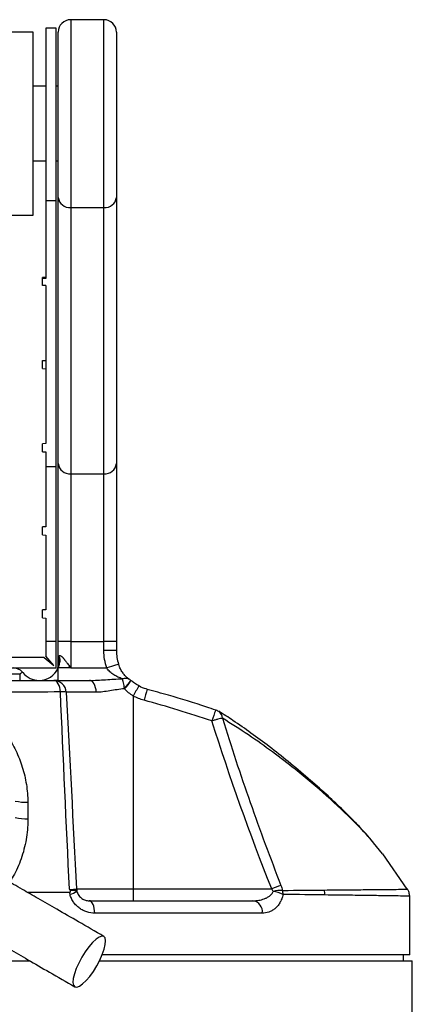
# Model space of a CAD drawing. Header units: millimetres. Extents: x 825 to 1221, y 601 to 1400.
# Tile 7 of 7: x 1070 to 1164, y 1163 to 1400. Entities that reach past the tile are written whole.
import ezdxf

# ---------------------------------------------------------------- set-up
doc = ezdxf.new("R2010")
doc.units = ezdxf.units.MM

msp = doc.modelspace()

# ---------------------------------------------------------------- linework, layer by layer
at = {"color": 7, "linetype": 'Continuous', "lineweight": 25}
for p, q in [((1089.77, 1399.59), (1081.77, 1399.59)), ((1072.77, 1396.59), (1042.77, 1396.59)), ((1072.77, 1352.59), (1072.77, 1396.59)), ((1078.27, 1397.59), (1075.77, 1397.59)), ((1075.77, 1397.59), (1075.77, 1356.02)), ((1078.27, 1356.02), (1078.27, 1397.59)), ((1078.77, 1356.82), (1078.77, 1396.59)), ((1092.77, 1396.59), (1092.77, 1356.82)), ((1075.77, 1383.59), (1072.77, 1383.59)), ((1078.77, 1383.59), (1078.27, 1383.59)), ((1072.77, 1365.59), (1075.77, 1365.59)), ((1078.27, 1365.59), (1078.77, 1365.59)), ((1078.27, 1356.02), (1075.77, 1356.02)), ((1075.77, 1356.02), (1075.77, 1337.35)), ((1078.27, 1291.96), (1078.27, 1356.02)), ((1078.77, 1292.77), (1078.77, 1356.82)), ((1092.77, 1356.82), (1092.77, 1292.77)), ((1081.77, 1354.4), (1089.77, 1354.4)), ((1081.77, 1354.4), (1081.77, 1290.35)), ((1089.77, 1290.35), (1089.77, 1354.4)), ((1042.77, 1352.59), (1072.77, 1352.59)), ((1075.77, 1337.55), (1075.02, 1337.55)), ((1075.02, 1337.35), (1075.02, 1337.55)), ((1075.02, 1335.63), (1075.02, 1337.35)), ((1075.77, 1337.35), (1075.02, 1337.35)), ((1075.77, 1335.63), (1075.02, 1335.63)), ((1075.77, 1335.63), (1075.77, 1297.59)), ((1075.02, 1317.55), (1075.77, 1317.59)), ((1075.02, 1315.63), (1075.02, 1317.55)), ((1075.02, 1315.63), (1075.77, 1315.59)), ((1075.77, 1297.59), (1075.02, 1297.55)), ((1075.02, 1295.63), (1075.02, 1297.55)), ((1075.02, 1295.63), (1075.77, 1295.59)), ((1075.77, 1295.59), (1075.77, 1291.96)), ((1078.27, 1291.96), (1075.77, 1291.96)), ((1075.77, 1291.96), (1075.77, 1277.59)), ((1078.27, 1249.97), (1078.27, 1291.96)), ((1078.77, 1249.97), (1078.77, 1292.77)), ((1092.77, 1292.77), (1092.77, 1249.97)), ((1081.77, 1290.35), (1089.77, 1290.35)), ((1081.77, 1290.35), (1081.77, 1249.97)), ((1089.77, 1249.97), (1089.77, 1290.35)), ((1075.77, 1277.59), (1075.02, 1277.55)), ((1075.02, 1275.63), (1075.02, 1277.55)), ((1075.02, 1275.63), (1075.77, 1275.59)), ((1075.77, 1275.59), (1075.77, 1257.59)), ((1075.77, 1257.59), (1075.02, 1257.55)), ((1075.02, 1255.63), (1075.02, 1257.55)), ((1075.02, 1255.63), (1075.77, 1255.59)), ((1075.77, 1255.59), (1075.77, 1249.97)), ((1078.27, 1249.97), (1075.77, 1249.97)), ((1075.77, 1249.97), (1075.77, 1246.46)), ((1078.27, 1243.59), (1078.27, 1249.97)), ((1081.77, 1249.97), (1078.77, 1249.97)), ((1078.77, 1244.37), (1078.77, 1249.97)), ((1081.77, 1249.97), (1089.77, 1249.97)), ((1081.77, 1249.97), (1081.77, 1243.59)), ((1092.77, 1249.97), (1089.77, 1249.97)), ((1089.77, 1247.76), (1089.77, 1249.97)), ((1092.77, 1249.97), (1092.77, 1247.76)), ((1077.7, 1244.16), (1075.77, 1246.46)), ((1092.77, 1247.76), (1089.77, 1247.76)), ((1075.4, 1246.09), (1064.12, 1246.09)), ((1075.4, 1246.09), (1077.7, 1244.16)), ((967.27, 1243.59), (1078.27, 1243.59)), ((1069.6, 1242.09), (975.93, 1242.09)), ((1069.6, 1240.59), (1069.6, 1242.09)), ((1078.77, 1240.59), (1078.77, 1243.59)), ((1081.14, 1243.59), (1078.77, 1243.59)), ((1081.77, 1243.59), (1081.14, 1243.59)), ((1081.77, 1243.59), (1090.43, 1243.59)), ((1077.7, 1240.59), (1086.26, 1240.59)), ((1087.91, 1237.75), (1080.7, 1237.75)), ((1096.83, 1236.84), (1096.83, 1190.43)), ((1117.37, 1233.11), (1117.32, 1233.14)), ((1156.69, 1198.86), (1154.56, 1201.53)), ((1162.65, 1190.37), (1156.77, 1198.91)), ((1083.18, 1190.43), (1096.83, 1190.43)), ((1096.83, 1190.43), (1096.83, 1187.59)), ((1096.83, 1190.43), (1130.09, 1190.43)), ((1086.18, 1187.59), (1125.6, 1187.59)), ((1163.27, 1174.59), (1163.27, 1188.65)), ((1127.84, 1184.59), (1087.56, 1184.59)), ((881.65, 1173.09), (1072.04, 1173.09)), ((1088.68, 1173.09), (1163.89, 1173.09)), ((1163.27, 1174.59), (1089.36, 1174.59)), ((1161.77, 1173.09), (1161.77, 1174.59)), ((1163.89, 1033.59), (1163.89, 1173.09))]:
    msp.add_line(p, q, dxfattribs=at)
at = {"color": 1, "linetype": 'Continuous', "lineweight": 25}
for p, q in [((1081.77, 1399.59), (1081.77, 1354.4)), ((1089.77, 1354.4), (1089.77, 1399.59))]:
    msp.add_line(p, q, dxfattribs=at)
at = {"color": 7, "linetype": 'Continuous', "lineweight": 25, "flags": 128}
for points in [[(1093.27, 1244.51), (1093.25, 1244.51), (1093.11, 1244.46), (1092.86, 1244.38), (1092.51, 1244.26), (1092.07, 1244.12), (1091.56, 1243.96), (1091, 1243.78), (1090.43, 1243.59)], [(1079.3, 1237.84), (1079.25, 1238.39), (1079.14, 1238.91), (1078.99, 1239.39), (1078.79, 1239.8), (1078.55, 1240.14), (1078.29, 1240.39), (1078, 1240.54), (1077.7, 1240.59)], [(1087.91, 1237.75), (1087.87, 1238.31), (1087.76, 1238.85), (1087.6, 1239.34), (1087.4, 1239.77), (1087.15, 1240.12), (1086.87, 1240.38), (1086.57, 1240.54), (1086.26, 1240.59)], [(1087.56, 1184.59), (1087.53, 1185.18), (1087.45, 1185.74), (1087.33, 1186.26), (1087.15, 1186.71), (1086.94, 1187.09), (1086.71, 1187.36), (1086.45, 1187.53), (1086.18, 1187.59)], [(1089.75, 1179), (1089.26, 1179.08), (1088.62, 1178.85), (1087.87, 1178.33), (1087.03, 1177.53), (1086.15, 1176.5), (1085.28, 1175.3), (1084.46, 1173.98), (1083.72, 1172.6), (1083.12, 1171.24), (1082.66, 1169.97), (1082.39, 1168.85), (1082.32, 1167.93), (1082.44, 1167.26), (1082.75, 1166.88), (1083.23, 1166.8), (1083.87, 1167.03), (1084.63, 1167.56), (1085.47, 1168.35), (1086.34, 1169.38), (1087.22, 1170.58), (1088.04, 1171.91), (1088.77, 1173.28), (1089.38, 1174.64), (1089.83, 1175.91), (1090.1, 1177.04), (1090.18, 1177.95), (1090.06, 1178.62), (1089.75, 1179)]]:
    msp.add_lwpolyline(points, dxfattribs=at)
at = {"color": 7, "linetype": 'Continuous', "lineweight": 25}
for centre, radius, start, end in [((1081.77, 1396.59), 3, 90, 180), ((1089.77, 1396.59), 3, 0, 90), ((1081.51, 1357.15), 2.76, 186.7233, 275.4258), ((1090.03, 1357.15), 2.76, 264.5742, 353.2766), ((1081.51, 1293.09), 2.76, 186.7234, 275.4258), ((1090.03, 1293.09), 2.76, 264.5743, 353.2766), ((1075.77, 1244.37), 3, 322.306, 0), ((1067.94, 1240.59), 3, 42.7273, 90), ((1074.19, 1245.59), 5, 218.6822, 270), ((1074.19, 1245.59), 5, 270, 336.4218), ((1077.7, 1237.59), 3, 3, 90), ((1079.74, 1233.85), 4.02, 76.1453, 96.219), ((1071.16, 1223.45), 12.17, 257.1851, 271.4031), ((1071.17, 1219.76), 12.47, 257.3448, 271.4247), ((1081.06, 1192.64), 3.54, 278.9401, 308.5048), ((1086.18, 1190.59), 3, 183, 194.0224), ((1144.89, 1153.66), 39.64, 108.4728, 111.9143), ((1132.41, 1181.92), 8.15, 87.9523, 103.7304), ((1128.95, 1181.03), 8.94, 64.321, 80.178), ((1129.07, 1189.11), 3.75, 359.6916, 14.8228), ((1139.45, 1188.99), 3.43, 359.7029, 19.986), ((1125.15, 1184.92), 2.71, 352.9831, 80.5982)]:
    msp.add_arc(centre, radius, start, end, dxfattribs=at)
at = {"color": 1, "linetype": 'Continuous', "lineweight": 25}
for centre, radius, start, end in [((1086.78, 1246.64), 11.24, 314.7637, 327.4974), ((1088.7, 1244.9), 8.71, 313.5973, 330.3506), ((1118.78, 1226.19), 24.4, 147.6133, 154.1136), ((1140.41, 1225.43), 42.3, 162.0438, 165.7744), ((1149.15, 1220.39), 35.04, 158.1155, 162.6243), ((1116.24, 1231.46), 2, 0.9569, 55.3412)]:
    msp.add_arc(centre, radius, start, end, dxfattribs=at)
at = {"color": 7, "linetype": 'Continuous', "lineweight": 25}
for points, knots in [([(1078.77, 1244.37), (1078.77, 1244.37), (1078.77, 1244.38), (1078.8, 1244.45), (1078.81, 1244.49), (1078.85, 1244.62), (1078.87, 1244.69), (1078.91, 1244.87), (1078.93, 1244.96), (1078.97, 1245.27), (1078.98, 1245.5), (1078.97, 1245.94), (1078.94, 1246.15), (1078.9, 1246.34)], [0, 0, 0, 0, 0.125, 0.125, 0.25, 0.25, 0.375, 0.375, 0.5, 0.5, 0.75, 0.75, 1, 1, 1, 1]), ([(1078.9, 1246.34), (1078.91, 1246.36), (1078.93, 1246.41), (1078.96, 1246.47), (1079, 1246.51), (1079.04, 1246.55), (1079.08, 1246.57), (1079.13, 1246.59), (1079.18, 1246.59), (1079.24, 1246.58), (1079.3, 1246.56), (1079.37, 1246.52), (1079.44, 1246.48), (1079.52, 1246.42), (1079.6, 1246.36), (1079.69, 1246.28), (1079.78, 1246.19), (1079.88, 1246.09), (1079.98, 1245.98), (1080.09, 1245.85), (1080.2, 1245.72), (1080.32, 1245.57), (1080.47, 1245.38), (1080.66, 1245.13), (1080.89, 1244.81), (1081.16, 1244.44), (1081.35, 1244.17), (1081.46, 1244.03)], [0, 0, 0, 0, 0.024723, 0.048484, 0.071515, 0.094074, 0.116431, 0.138867, 0.161659, 0.18507, 0.209344, 0.2347, 0.261331, 0.289402, 0.319056, 0.350413, 0.383574, 0.418627, 0.455643, 0.494686, 0.535807, 0.579052, 0.624459, 0.699568, 0.78716, 0.887292, 1, 1, 1, 1]), ([(1078.9, 1246.34), (1078.91, 1246.33), (1078.93, 1246.31), (1078.96, 1246.28), (1078.99, 1246.23), (1079.02, 1246.18), (1079.05, 1246.11), (1079.08, 1246.03), (1079.1, 1245.94), (1079.12, 1245.85), (1079.14, 1245.74), (1079.16, 1245.63), (1079.17, 1245.51), (1079.17, 1245.38), (1079.17, 1245.25), (1079.16, 1245.11), (1079.15, 1245.02), (1079.15, 1244.97)], [0, 0, 0, 0, 0.051842, 0.104667, 0.159023, 0.215404, 0.274192, 0.335568, 0.399617, 0.466347, 0.535703, 0.607576, 0.681832, 0.758326, 0.836923, 0.917511, 1, 1, 1, 1]), ([(1090.43, 1243.59), (1090.21, 1244.27), (1090.04, 1244.96), (1089.82, 1246.35), (1089.77, 1247.05), (1089.77, 1247.76)], [0, 0, 0, 0, 0.5, 0.5, 1, 1, 1, 1]), ([(1078.77, 1243.59), (1078.79, 1243.65), (1078.84, 1243.77), (1078.92, 1243.97), (1078.99, 1244.19), (1079.05, 1244.43), (1079.11, 1244.69), (1079.13, 1244.88), (1079.15, 1244.97)], [0, 0, 0, 0, 0.135837, 0.283973, 0.444437, 0.617251, 0.802434, 1, 1, 1, 1]), ([(1095.86, 1240.91), (1095.83, 1240.92), (1095.61, 1241.05), (1095.13, 1241.45), (1094.51, 1242.12), (1093.96, 1242.93), (1093.54, 1243.75), (1093.36, 1244.3), (1093.29, 1244.52)], [0, 0, 0, 0, 0.037429, 0.274598, 0.496335, 0.697168, 0.876865, 1, 1, 1, 1]), ([(1094.17, 1241.01), (1093.83, 1241.12), (1093.48, 1241.25), (1092.81, 1241.57), (1092.47, 1241.75), (1091.82, 1242.16), (1091.5, 1242.4), (1090.91, 1242.94), (1090.65, 1243.24), (1090.43, 1243.59)], [0, 0, 0, 0, 0.25, 0.25, 0.5, 0.5, 0.75, 0.75, 1, 1, 1, 1]), ([(967.83, 1240.59), (969.89, 1240.59), (971.99, 1240.59), (975.21, 1240.59), (976.29, 1240.59), (978.47, 1240.59), (979.57, 1240.59), (985.11, 1240.59), (989.63, 1240.59), (998.86, 1240.59), (1003.56, 1240.59), (1009.57, 1240.59), (1010.77, 1240.59), (1013.19, 1240.59), (1014.4, 1240.59), (1018.03, 1240.59), (1020.44, 1240.59), (1027.65, 1240.59), (1032.44, 1240.59), (1039.6, 1240.59), (1041.98, 1240.59), (1045.55, 1240.59), (1046.73, 1240.59), (1049.09, 1240.59), (1050.26, 1240.59), (1056.06, 1240.59), (1060.57, 1240.59), (1069.33, 1240.59), (1073.59, 1240.59), (1077.7, 1240.59)], [0, 0, 0, 0, 0.0625, 0.0625, 0.09375, 0.09375, 0.125, 0.125, 0.25, 0.25, 0.375, 0.375, 0.40625, 0.40625, 0.4375, 0.4375, 0.5, 0.5, 0.625, 0.625, 0.6875, 0.6875, 0.71875, 0.71875, 0.75, 0.75, 0.875, 0.875, 1, 1, 1, 1]), ([(1078.77, 1240.59), (1078.7, 1240.59), (1078.45, 1240.59), (1078.22, 1240.59), (1078.05, 1240.59)], [0, 0, 0, 0, 0.296311, 1, 1, 1, 1]), ([(1086.26, 1240.59), (1086.9, 1240.59), (1087.55, 1240.61), (1088.85, 1240.68), (1089.51, 1240.72), (1090.83, 1240.81), (1091.5, 1240.86), (1092.83, 1240.94), (1093.5, 1240.98), (1094.17, 1241.01)], [0, 0, 0, 0, 0.25, 0.25, 0.5, 0.5, 0.75, 0.75, 1, 1, 1, 1]), ([(1094.7, 1238.66), (1094.67, 1238.9), (1094.64, 1239.13), (1094.56, 1239.59), (1094.52, 1239.81), (1094.43, 1240.22), (1094.38, 1240.41), (1094.3, 1240.66), (1094.28, 1240.73), (1094.23, 1240.88), (1094.2, 1240.95), (1094.17, 1241.01)], [0, 0, 0, 0, 0.25, 0.25, 0.5, 0.5, 0.75, 0.75, 0.875, 0.875, 1, 1, 1, 1]), ([(1096.25, 1240.59), (1096.19, 1240.65), (1096.08, 1240.77), (1095.93, 1240.85), (1095.86, 1240.89)], [0, 0, 0, 0, 0.501915, 1, 1, 1, 1]), ([(1098.19, 1239.27), (1097.81, 1239.47), (1097.12, 1239.85), (1096.55, 1240.38), (1096.29, 1240.61)], [0, 0, 0, 0, 0.547236, 1, 1, 1, 1]), ([(1100.17, 1238.48), (1100.09, 1238.5), (1099.43, 1238.66), (1098.74, 1238.91), (1098.22, 1239.24), (1098.18, 1239.26)], [0, 0, 0, 0, 0.121833, 0.947017, 1, 1, 1, 1]), ([(1079.3, 1237.84), (1075.28, 1237.8), (1071.14, 1237.77), (1062.61, 1237.71), (1058.22, 1237.68), (1053.71, 1237.66)], [0, 0, 0, 0, 0.5, 0.5, 1, 1, 1, 1]), ([(1053.71, 1237.66), (1055.01, 1237.15), (1056.25, 1236.55), (1058.62, 1235.16), (1059.75, 1234.38), (1061.92, 1232.63), (1062.93, 1231.68), (1064.81, 1229.64), (1065.68, 1228.54), (1067.27, 1226.2), (1067.97, 1224.98), (1069.2, 1222.43), (1069.72, 1221.11), (1070.58, 1218.36), (1070.9, 1216.97), (1071.34, 1214.16), (1071.45, 1212.73), (1071.46, 1211.29)], [0, 0, 0, 0, 0.125, 0.125, 0.25, 0.25, 0.375, 0.375, 0.5, 0.5, 0.625, 0.625, 0.75, 0.75, 0.875, 0.875, 1, 1, 1, 1]), ([(1094.7, 1238.59), (1094.1, 1238.53), (1093.51, 1238.45), (1092.33, 1238.28), (1091.74, 1238.18), (1090.6, 1238), (1090.05, 1237.91), (1088.96, 1237.79), (1088.43, 1237.75), (1087.91, 1237.75)], [0, 0, 0, 0, 0.25, 0.25, 0.5, 0.5, 0.75, 0.75, 1, 1, 1, 1]), ([(1096.83, 1236.84), (1096.44, 1237.08), (1096.06, 1237.35), (1095.35, 1237.94), (1095.02, 1238.26), (1094.7, 1238.59)], [0, 0, 0, 0, 0.5, 0.5, 1, 1, 1, 1]), ([(1116.63, 1233.43), (1115.91, 1233.68), (1112.16, 1234.99), (1106.67, 1236.67), (1101.87, 1237.98), (1100.16, 1238.45)], [0, 0, 0, 0, 0.13296, 0.69171, 1, 1, 1, 1]), ([(1117.67, 1232.88), (1117.63, 1232.91), (1117.48, 1233.05), (1117.17, 1233.23), (1116.84, 1233.39), (1116.63, 1233.46), (1116.56, 1233.48)], [0, 0, 0, 0, 0.1266, 0.471449, 0.835732, 1, 1, 1, 1]), ([(1154.38, 1201.79), (1153.86, 1202.41), (1152.51, 1204), (1150, 1206.66), (1146.8, 1209.86), (1143.05, 1213.35), (1138.77, 1217.12), (1134.26, 1220.93), (1129.68, 1224.57), (1125.25, 1227.87), (1121.2, 1230.72), (1118.51, 1232.45), (1117.35, 1233.19)], [0, 0, 0, 0, 0.059955, 0.152663, 0.251903, 0.359727, 0.479373, 0.607268, 0.721823, 0.827379, 0.925974, 1, 1, 1, 1]), ([(1118.24, 1231.5), (1118.11, 1231.47), (1117.96, 1231.44), (1117.6, 1231.36), (1117.4, 1231.31), (1116.95, 1231.2), (1116.71, 1231.14), (1116.22, 1231), (1115.97, 1230.93), (1115.71, 1230.86)], [0, 0, 0, 0, 0.25, 0.25, 0.5, 0.5, 0.75, 0.75, 1, 1, 1, 1]), ([(1118.24, 1231.5), (1120.35, 1224.71), (1122.57, 1217.96), (1127.27, 1204.54), (1129.74, 1197.88), (1132.33, 1191.26)], [0, 0, 0, 0, 0.5, 0.5, 1, 1, 1, 1]), ([(1089.75, 1179), (1087.71, 1180.18), (1083.85, 1182.41), (1078.6, 1185.44), (1074.11, 1188.03), (1069.95, 1190.43), (1066.2, 1192.6), (1062.88, 1194.51), (1059.23, 1196.62), (1055.12, 1198.99), (1050.62, 1201.59), (1047.04, 1203.66), (1044.06, 1205.38), (1041.47, 1206.87), (1038.78, 1208.43), (1036.08, 1209.99), (1033.49, 1211.48), (1031.13, 1212.85), (1029.11, 1214.01), (1027.55, 1214.91), (1026.49, 1215.52), (1026.34, 1215.61), (1026.27, 1215.65)], [0, 0, 0, 0, 0.044178, 0.083624, 0.118874, 0.150283, 0.186534, 0.216579, 0.24195, 0.292995, 0.345638, 0.400071, 0.434996, 0.476247, 0.524162, 0.57867, 0.639491, 0.706037, 0.777293, 0.851691, 0.926962, 1, 1, 1, 1]), ([(1019.27, 1203.53), (1019.34, 1203.49), (1019.49, 1203.4), (1020.55, 1202.79), (1022.11, 1201.89), (1024.13, 1200.72), (1026.49, 1199.36), (1029.08, 1197.86), (1031.78, 1196.31), (1034.47, 1194.75), (1037.06, 1193.26), (1040.04, 1191.54), (1043.62, 1189.47), (1048.12, 1186.87), (1052.02, 1184.62), (1055.11, 1182.83), (1057.38, 1181.53), (1060.07, 1179.97), (1063.29, 1178.11), (1067.11, 1175.91), (1071.6, 1173.31), (1076.85, 1170.29), (1080.71, 1168.06), (1082.75, 1166.88)], [0, 0, 0, 0, 0.073037, 0.148308, 0.222705, 0.293961, 0.360506, 0.421327, 0.475835, 0.52375, 0.565, 0.599924, 0.654357, 0.707, 0.758045, 0.776863, 0.797671, 0.821939, 0.849718, 0.881126, 0.916377, 0.955822, 1, 1, 1, 1]), ([(1081.48, 1189.59), (1079.84, 1189.59), (1076.55, 1189.59), (1073.13, 1189.59), (1071.41, 1189.59)], [0, 0, 0, 0, 0.4973155, 1, 1, 1, 1]), ([(1081.45, 1190.33), (1081.71, 1190.33), (1081.95, 1190.32), (1082.38, 1190.33), (1082.57, 1190.33), (1082.79, 1190.35), (1082.86, 1190.35), (1082.98, 1190.37), (1083.03, 1190.37), (1083.14, 1190.4), (1083.18, 1190.41), (1083.18, 1190.43)], [0, 0, 0, 0, 0.25, 0.25, 0.5, 0.5, 0.625, 0.625, 0.75, 0.75, 1, 1, 1, 1]), ([(1081.5, 1189.59), (1081.55, 1189.59), (1081.61, 1189.61), (1081.69, 1189.68), (1081.72, 1189.73), (1081.75, 1189.84), (1081.75, 1189.91), (1081.72, 1190.02), (1081.7, 1190.07), (1081.66, 1190.11)], [0, 0, 0, 0, 0.25, 0.25, 0.5, 0.5, 0.75, 0.75, 1, 1, 1, 1]), ([(1081.61, 1189.14), (1081.58, 1189.27), (1081.55, 1189.41), (1081.51, 1189.54), (1081.51, 1189.54), (1081.51, 1189.55), (1081.51, 1189.55), (1081.51, 1189.56), (1081.5, 1189.58), (1081.5, 1189.59)], [0, 0, 0, 0, 0.0004184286, 0.0004184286, 0.0004184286, 0.0004280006, 0.0004280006, 0.0004280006, 0.0004704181, 0.0004704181, 0.0004704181, 0.0004704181]), ([(1081.66, 1190.11), (1081.89, 1190.11), (1082.12, 1190.11), (1082.51, 1190.1), (1082.67, 1190.09), (1082.95, 1190.06), (1083.05, 1190.04), (1083.2, 1189.98), (1083.25, 1189.94), (1083.27, 1189.86)], [0, 0, 0, 0, 0.25, 0.25, 0.5, 0.5, 0.75, 0.75, 1, 1, 1, 1]), ([(1083.27, 1189.86), (1083.36, 1189.47), (1083.54, 1189.11), (1083.96, 1188.53), (1084.22, 1188.3), (1084.61, 1188.02), (1084.75, 1187.95), (1085.03, 1187.81), (1085.17, 1187.76), (1085.6, 1187.63), (1085.89, 1187.59), (1086.18, 1187.59)], [0, 0, 0, 0, 0.25, 0.25, 0.5, 0.5, 0.625, 0.625, 0.75, 0.75, 1, 1, 1, 1]), ([(1125.6, 1187.59), (1126.06, 1187.59), (1126.52, 1187.62), (1127.43, 1187.77), (1127.88, 1187.88), (1128.53, 1188.12), (1128.74, 1188.21), (1129.16, 1188.43), (1129.36, 1188.56), (1129.74, 1188.84), (1129.92, 1189.01), (1130.24, 1189.39), (1130.37, 1189.6), (1130.47, 1189.84)], [0, 0, 0, 0, 0.25, 0.25, 0.5, 0.5, 0.625, 0.625, 0.75, 0.75, 0.875, 0.875, 1, 1, 1, 1]), ([(1162.64, 1190.36), (1162.64, 1190.36), (1162.76, 1190.36), (1162.68, 1190.36), (1162.61, 1190.36)], [0, 0, 0, 0, 0.06109, 1, 1, 1, 1]), ([(1163.26, 1188.66), (1163.23, 1188.97), (1163.18, 1189.55), (1162.91, 1190.14), (1162.7, 1190.38), (1162.67, 1190.42)], [0, 0, 0, 0, 0.4919478, 0.9198188, 1, 1, 1, 1]), ([(1087.56, 1184.59), (1086.92, 1184.59), (1086.29, 1184.69), (1085.36, 1184.98), (1085.05, 1185.11), (1084.47, 1185.4), (1084.18, 1185.57), (1083.78, 1185.86), (1083.65, 1185.97), (1083.39, 1186.19), (1083.26, 1186.31), (1082.91, 1186.67), (1082.69, 1186.93), (1082.29, 1187.5), (1082.12, 1187.81), (1081.82, 1188.45), (1081.7, 1188.79), (1081.61, 1189.14)], [0, 0, 0, 0, 0.25, 0.25, 0.375, 0.375, 0.5, 0.5, 0.5625, 0.5625, 0.625, 0.625, 0.75, 0.75, 0.875, 0.875, 1, 1, 1, 1]), ([(1132.82, 1189.09), (1132.74, 1188.71), (1132.64, 1188.35), (1132.44, 1187.84), (1132.37, 1187.68), (1132.21, 1187.36), (1132.13, 1187.21), (1131.87, 1186.78), (1131.68, 1186.52), (1131.28, 1186.05), (1131.06, 1185.84), (1130.61, 1185.47), (1130.38, 1185.32), (1129.89, 1185.05), (1129.64, 1184.94), (1128.89, 1184.67), (1128.37, 1184.59), (1127.84, 1184.59)], [0, 0, 0, 0, 0.125, 0.125, 0.1875, 0.1875, 0.25, 0.25, 0.375, 0.375, 0.5, 0.5, 0.625, 0.625, 0.75, 0.75, 1, 1, 1, 1])]:
    msp.add_open_spline(points, degree=3, knots=knots, dxfattribs=at)
for points in [[(1092.77, 1247.76), (1092.77, 1246.65), (1092.94, 1245.57), (1093.27, 1244.51)], [(1081.46, 1244.03), (1081.35, 1243.88), (1081.25, 1243.74), (1081.14, 1243.59)], [(1081.46, 1244.03), (1081.56, 1243.89), (1081.66, 1243.74), (1081.77, 1243.59)], [(1070.14, 1242.63), (1069.97, 1242.46), (1069.79, 1242.28), (1069.6, 1242.09)], [(1070.28, 1242.47), (1070.24, 1242.52), (1070.19, 1242.58), (1070.14, 1242.63)], [(1081.45, 1190.33), (1080.74, 1206.16), (1080.02, 1222), (1079.3, 1237.84)], [(1080.7, 1237.75), (1081.53, 1221.97), (1082.35, 1206.2), (1083.18, 1190.43)], [(1094.7, 1238.59), (1094.7, 1238.61), (1094.7, 1238.64), (1094.7, 1238.66)], [(1099.41, 1235.82), (1098.51, 1236.07), (1097.65, 1236.41), (1096.83, 1236.84)], [(1115.71, 1230.86), (1110.32, 1232.67), (1104.89, 1234.33), (1099.41, 1235.82)], [(1130.09, 1190.43), (1124.81, 1203.74), (1120.03, 1217.22), (1115.71, 1230.86)], [(1071.46, 1211.29), (1071.47, 1209.96), (1071.48, 1208.63), (1071.48, 1207.29)], [(1081.66, 1190.11), (1081.59, 1190.19), (1081.52, 1190.26), (1081.45, 1190.33)], [(1130.47, 1189.84), (1130.37, 1190.05), (1130.24, 1190.25), (1130.09, 1190.43)], [(1132.33, 1191.26), (1132.48, 1190.86), (1132.61, 1190.46), (1132.7, 1190.07)], [(1132.7, 1190.07), (1136.33, 1190.1), (1139.66, 1190.13), (1142.68, 1190.16)], [(1142.88, 1188.97), (1139.83, 1189.01), (1136.48, 1189.05), (1132.82, 1189.09)]]:
    msp.add_open_spline(points, degree=3, dxfattribs=at)
at = {"color": 1, "linetype": 'Continuous', "lineweight": 25}
for points, knots in [([(1094.17, 1241.01), (1094.18, 1241.01), (1094.28, 1241.04), (1094.65, 1241.16), (1095.12, 1241.17), (1095.58, 1241.07), (1095.75, 1240.93), (1095.84, 1240.85)], [0, 0, 0, 0, 0.004843, 0.164908, 0.608223, 0.777472, 1, 1, 1, 1]), ([(1154.56, 1201.53), (1154.44, 1201.68), (1153.21, 1203.25), (1149.52, 1207.05), (1143.45, 1212.84), (1136.62, 1218.55), (1130.33, 1223.4), (1124.61, 1227.49), (1120.36, 1230.16), (1118.24, 1231.5)], [0, 0, 0, 0, 0.015617, 0.161654, 0.370213, 0.578835, 0.719251, 0.859683, 1, 1, 1, 1]), ([(1071.48, 1207.29), (1071.48, 1207.2), (1071.49, 1205.53), (1071.2, 1202.23), (1069.97, 1197.68), (1068.55, 1194.25), (1067.36, 1192.56), (1067.05, 1192.11)], [0, 0, 0, 0, 0.017534, 0.308699, 0.609263, 0.89635, 1, 1, 1, 1]), ([(1142.68, 1190.16), (1144.64, 1190.18), (1148.56, 1190.22), (1153.36, 1190.26), (1157.29, 1190.3), (1160.14, 1190.32), (1162.01, 1190.35), (1162.43, 1190.36), (1162.64, 1190.36)], [0, 0, 0, 0, 0.167138, 0.334277, 0.506477, 0.678678, 0.841373, 1, 1, 1, 1]), ([(1163.16, 1188.65), (1163.19, 1188.65), (1163.3, 1188.66), (1162.48, 1188.69), (1160.66, 1188.72), (1157.77, 1188.77), (1153.88, 1188.83), (1149.01, 1188.89), (1144.93, 1188.94), (1142.88, 1188.97)], [0, 0, 0, 0, 0.052991, 0.209425, 0.36586, 0.522008, 0.678157, 0.839078, 1, 1, 1, 1])]:
    msp.add_open_spline(points, degree=3, knots=knots, dxfattribs=at)

doc.saveas('drawing.dxf')
